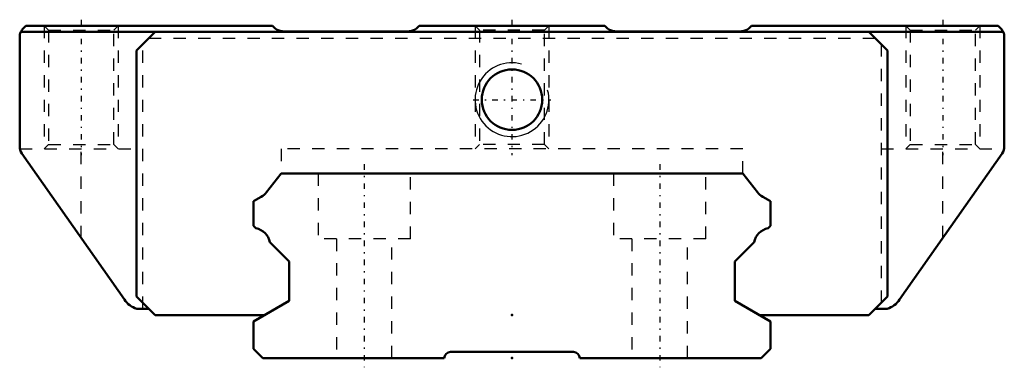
# Model space of a CAD drawing. Header units: millimetres. Extents: x -40 to 40, y -0.8 to 27.5.
import ezdxf

# ---------------------------------------------------------------- set-up
doc = ezdxf.new("R2010")
doc.units = ezdxf.units.MM
doc.linetypes.add('Center', pattern=[1.5, 0.45, -0.5, 0.05, -0.5])
doc.linetypes.add('Dashed', pattern=[2, 1, -1])
for name, color, linetype, lineweight in [('2d ConnectionPoints', 7, 'Continuous', 50), ('AM_0', 7, 'Continuous', 50), ('AM_5', 3, 'Continuous', 25), ('AM_7', 7, 'Center', 25), ('AM_9', 6, 'Dashed', 25)]:
    doc.layers.add(name, color=color, linetype=linetype, lineweight=lineweight)

# ---------------------------------------------------------------- blocks, each defined once
blk = doc.blocks.new('1_SHW27CASS1_Slide12_50_0_in_SHW27CA1SS160LG200W4360001_2')
at = {"layer": 'AM_0'}
for p, q in [((39.91, 26.5), (-39.91, 26.5)), ((-39.5, 27), (-39.707, 26.793)), ((-39.5, 27), (-19.451, 27)), ((-29, 26.5), (-30.5, 25)), ((-19.294, 26.843), (-19.451, 27)), ((-8.414, 26.55), (-18.587, 26.55)), ((-7.55, 27), (-7.707, 26.843)), ((-7.55, 27), (7.55, 27)), ((7.707, 26.843), (7.55, 27)), ((18.587, 26.55), (8.414, 26.55)), ((19.451, 27), (19.294, 26.843)), ((19.451, 27), (39.5, 27)), ((30.5, 25), (29, 26.5)), ((39.707, 26.793), (39.5, 27)), ((-40, 26.086), (-40, 17.211)), ((40, 17.211), (40, 26.086)), ((-30.5, 25), (-30.5, 5)), ((30.5, 5), (30.5, 25)), ((-39.819, 16.637), (-31.497, 4.753)), ((31.497, 4.753), (39.819, 16.637)), ((-30.5, 5), (-29, 3.5)), ((29, 3.5), (30.5, 5)), ((-30.483, 4), (-29.5, 4)), ((29.5, 4), (30.483, 4)), ((-29, 3.5), (-20.099, 3.5)), ((20.099, 3.5), (29, 3.5))]:
    blk.add_line(p, q, dxfattribs=at)
for points in [[(-39.707, 26.793), (-39.766, 26.729), (-39.819, 26.66), (-39.866, 26.586), (-39.906, 26.509), (-39.91, 26.5)], [(-19.294, 26.843), (-19.23, 26.784), (-19.16, 26.731), (-19.087, 26.684), (-19.009, 26.644), (-18.929, 26.61), (-18.846, 26.584), (-18.76, 26.565), (-18.674, 26.554), (-18.587, 26.55)], [(-8.414, 26.55), (-8.327, 26.554), (-8.241, 26.565), (-8.155, 26.584), (-8.072, 26.61), (-7.992, 26.644), (-7.914, 26.684), (-7.841, 26.731), (-7.771, 26.784), (-7.707, 26.843)], [(7.707, 26.843), (7.771, 26.784), (7.841, 26.731), (7.914, 26.684), (7.992, 26.644), (8.072, 26.61), (8.155, 26.584), (8.241, 26.565), (8.327, 26.554), (8.414, 26.55)], [(18.587, 26.55), (18.674, 26.554), (18.76, 26.565), (18.846, 26.584), (18.929, 26.61), (19.009, 26.644), (19.087, 26.684), (19.16, 26.731), (19.23, 26.784), (19.294, 26.843)], [(39.91, 26.5), (39.871, 26.578), (39.825, 26.652), (39.772, 26.721), (39.714, 26.786), (39.707, 26.793)]]:
    blk.add_lwpolyline(points, dxfattribs=at)
blk.add_circle((0, 21), 2.458, dxfattribs=at)
for centre, radius, start, end in [((-39, 26.086), 1, 155.54364, 180), ((39, 26.086), 1, 0, 24.45636), ((-39, 17.211), 1, 180, 215.00058), ((39, 17.211), 1, 324.99942, 0), ((-29.859, 5.9), 2, 215.00057, 251.80512), ((29.859, 5.9), 2, 288.19488, 324.99943)]:
    blk.add_arc(centre, radius, start, end, dxfattribs=at)
at = {"layer": 'AM_5', "linetype": 'Dashed'}
for p, q in [((-38, 27), (-38, 17)), ((-32, 27), (-32, 17)), ((-3, 27), (-3, 17)), ((3, 27), (3, 17)), ((32, 27), (32, 17)), ((38, 27), (38, 17))]:
    blk.add_line(p, q, dxfattribs=at)
at = {"layer": 'AM_5'}
blk.add_arc((0, 21), 3, 75, 15, dxfattribs=at)
at = {"layer": 'AM_7'}
for p, q in [((-35, 27.5), (-35, 16.5)), ((0, 27.5), (0, 16.5)), ((35, 27.5), (35, 16.5)), ((-3.15, 21), (3.15, 21))]:
    blk.add_line(p, q, dxfattribs=at)
at = {"layer": 'AM_9'}
for p, q in [((-38, 27), (-37.65, 26.65)), ((-37.65, 26.65), (-37.65, 17.35)), ((-37.65, 26.65), (-32.35, 26.65)), ((-32.35, 26.65), (-32, 27)), ((-32.35, 17.35), (-32.35, 26.65)), ((-3, 27), (-2.65, 26.65)), ((-2.65, 26.65), (-2.65, 17.35)), ((2.65, 26.65), (-2.65, 26.65)), ((2.65, 26.65), (3, 27)), ((2.65, 17.35), (2.65, 26.65)), ((32, 27), (32.35, 26.65)), ((32.35, 26.65), (32.35, 17.35)), ((32.35, 26.65), (37.65, 26.65)), ((37.65, 26.65), (38, 27)), ((37.65, 17.35), (37.65, 26.65)), ((-29.5, 26), (29.5, 26)), ((-30, 4), (-30, 25.5)), ((30, 25.5), (30, 4)), ((-39.977, 17), (-30, 17)), ((-37.65, 17.35), (-38, 17)), ((-37.65, 17.35), (-32.35, 17.35)), ((-35, 9.755), (-35, 17)), ((-32, 17), (-32.35, 17.35)), ((18.76, 17), (-18.76, 17)), ((-18.76, 17), (-18.76, 15)), ((-2.65, 17.35), (-3, 17)), ((2.65, 17.35), (-2.65, 17.35)), ((3, 17), (2.65, 17.35)), ((18.76, 15), (18.76, 17)), ((30, 17), (39.977, 17)), ((32.35, 17.35), (32, 17)), ((32.35, 17.35), (37.65, 17.35)), ((35, 9.755), (35, 17)), ((38, 17), (37.65, 17.35))]:
    blk.add_line(p, q, dxfattribs=at)
blk = doc.blocks.new('2_SHW27CA16020_Track_0_in_SHW27CA1SS160LG200W4360001_2')
at = {"layer": 'AM_0'}
for p, q in [((-18.76, 15), (-19.946, 13.477)), ((18.76, 15), (-18.76, 15)), ((19.946, 13.477), (18.76, 15)), ((-20.378, 13.107), (-21, 12.76)), ((21, 12.76), (20.378, 13.107)), ((-21, 12.76), (-21, 10.74)), ((21, 10.74), (21, 12.76)), ((-21, 10.74), (-20.811, 10.551)), ((20.811, 10.551), (21, 10.74)), ((-19.668, 9.408), (-18.1, 7.84)), ((18.1, 7.84), (19.668, 9.408)), ((-18.1, 7.84), (-18.1, 4.654)), ((18.1, 4.654), (18.1, 7.84)), ((-18.1, 4.654), (-21, 2.98)), ((21, 2.98), (18.1, 4.654)), ((-21, 2.98), (-21, 0.75)), ((21, 0.75), (21, 2.98)), ((-21, 0.75), (-20.25, 0)), ((-20.25, 0), (-5.503, 0)), ((-5.003, 0.5), (5.003, 0.5)), ((5.503, 0), (20.25, 0)), ((20.25, 0), (21, 0.75))]:
    blk.add_line(p, q, dxfattribs=at)
for centre, radius, start, end in [((-21.074, 14.356), 1.43, 299.14259, 322.08988), ((21.074, 14.356), 1.43, 217.91012, 240.85741), ((-21.074, 9.145), 1.43, 10.61766, 79.38234), ((21.074, 9.145), 1.43, 100.61766, 169.38234), ((-5.003, 0), 0.5, 90, 180), ((5.003, 0), 0.5, 360, 90)]:
    blk.add_arc(centre, radius, start, end, dxfattribs=at)
at = {"layer": 'AM_7'}
for p, q in [((-12, 15.75), (-12, -0.75)), ((12, 15.75), (12, -0.75))]:
    blk.add_line(p, q, dxfattribs=at)
at = {"layer": 'AM_9'}
for p, q in [((-15.75, 15), (-15.75, 9.7)), ((-8.25, 9.7), (-8.25, 15)), ((8.25, 15), (8.25, 9.7)), ((15.75, 9.7), (15.75, 15)), ((-8.25, 9.7), (-15.75, 9.7)), ((-14.25, 9.7), (-14.25, 0)), ((-9.75, 0), (-9.75, 9.7)), ((15.75, 9.7), (8.25, 9.7)), ((9.75, 9.7), (9.75, 0)), ((14.25, 0), (14.25, 9.7))]:
    blk.add_line(p, q, dxfattribs=at)

msp = doc.modelspace()

# ---------------------------------------------------------------- linework, layer by layer
at = {"layer": '2d ConnectionPoints'}
for p in [(0, 3.5), (0, 0), (0, 0)]:
    msp.add_point(p, dxfattribs=at)

# ---------------------------------------------------------------- block references
for name in ['1_SHW27CASS1_Slide12_50_0_in_SHW27CA1SS160LG200W4360001_2', '2_SHW27CA16020_Track_0_in_SHW27CA1SS160LG200W4360001_2']:
    msp.add_blockref(name, (0, 0))

doc.saveas('drawing.dxf')
